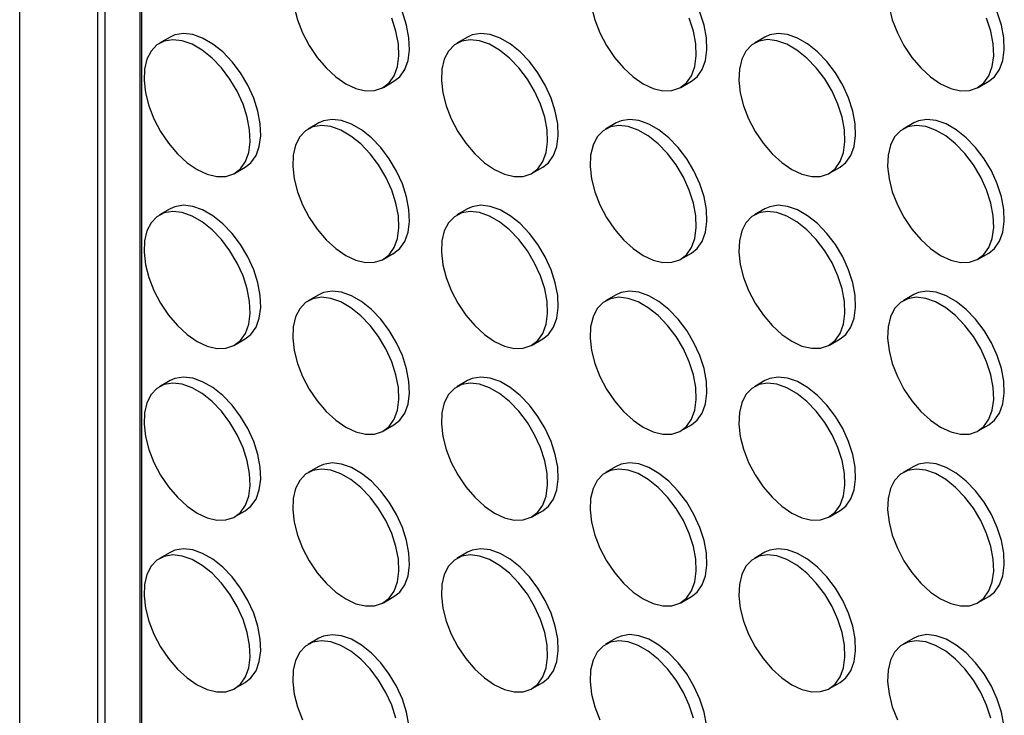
# Model space of a CAD drawing. Header units: millimetres. Extents: x 32 to 1365, y 32 to 1048.
# Tile 10 of 13: x 1074 to 1205, y 752 to 844. Entities that reach past the tile are written whole.
import ezdxf

# ---------------------------------------------------------------- set-up
doc = ezdxf.new("R2010")
doc.units = ezdxf.units.MM
doc.header["$LTSCALE"] = 5

msp = doc.modelspace()

# ---------------------------------------------------------------- linework, layer by layer
for p, q in [((1074.098, 466.256), (1074.098, 1021.177)), ((1084.487, 472.257), (1084.487, 990.193)), ((1085.418, 987.453), (1085.418, 472.794)), ((1090.114, 975.528), (1090.114, 475.506)), ((1090.362, 475.65), (1090.362, 973.413)), ((1094.13, 841.792), (1092.716, 840.976)), ((1133.728, 841.796), (1132.314, 840.98)), ((1173.326, 841.8), (1171.912, 840.983)), ((1122.514, 835.089), (1123.928, 835.905)), ((1162.112, 835.092), (1163.526, 835.909)), ((1201.71, 835.096), (1203.124, 835.912)), ((1113.929, 830.363), (1112.515, 829.546)), ((1153.527, 830.366), (1152.113, 829.55)), ((1193.125, 830.37), (1191.711, 829.554)), ((1102.715, 823.655), (1104.129, 824.471)), ((1142.313, 823.659), (1143.727, 824.475)), ((1181.911, 823.663), (1183.325, 824.479)), ((1094.13, 818.929), (1092.716, 818.113)), ((1133.728, 818.933), (1132.314, 818.117)), ((1173.326, 818.937), (1171.912, 818.12)), ((1122.514, 812.225), (1123.928, 813.042)), ((1162.112, 812.229), (1163.526, 813.045)), ((1201.71, 812.233), (1203.124, 813.049)), ((1113.929, 807.5), (1112.515, 806.683)), ((1153.527, 807.503), (1152.113, 806.687)), ((1193.125, 807.507), (1191.711, 806.691)), ((1102.715, 800.792), (1104.129, 801.608)), ((1142.313, 800.796), (1143.727, 801.612)), ((1181.911, 800.799), (1183.325, 801.616)), ((1094.13, 796.066), (1092.716, 795.25)), ((1133.728, 796.07), (1132.314, 795.253)), ((1173.326, 796.074), (1171.912, 795.257)), ((1122.514, 789.362), (1123.928, 790.179)), ((1162.112, 789.366), (1163.526, 790.182)), ((1201.71, 789.37), (1203.124, 790.186)), ((1113.929, 784.636), (1112.515, 783.82)), ((1153.527, 784.64), (1152.113, 783.824)), ((1193.125, 784.644), (1191.711, 783.827)), ((1102.715, 777.929), (1104.129, 778.745)), ((1142.313, 777.933), (1143.727, 778.749)), ((1181.911, 777.936), (1183.325, 778.753)), ((1094.13, 773.203), (1092.716, 772.387)), ((1133.728, 773.207), (1132.314, 772.39)), ((1173.326, 773.21), (1171.912, 772.394)), ((1122.514, 766.499), (1123.928, 767.315)), ((1162.112, 766.503), (1163.526, 767.319)), ((1201.71, 766.507), (1203.124, 767.323)), ((1113.929, 761.773), (1112.515, 760.957)), ((1153.527, 761.777), (1152.113, 760.961)), ((1193.125, 761.781), (1191.711, 760.964)), ((1102.715, 755.066), (1104.129, 755.882)), ((1142.313, 755.069), (1143.727, 755.886)), ((1181.911, 755.073), (1183.325, 755.889))]:
    msp.add_line(p, q)
at = {"flags": 128}
for points in [[(1123.928, 835.905), (1124.689, 836.504), (1125.361, 837.46), (1125.8, 838.673), (1125.992, 840.099), (1125.928, 841.687), (1125.611, 843.379), (1125.052, 845.113), (1124.273, 846.828), (1123.3, 848.461), (1122.169, 849.953), (1120.921, 851.25), (1119.601, 852.306), (1118.257, 853.082), (1116.937, 853.55), (1115.689, 853.694), (1114.558, 853.507), (1113.929, 853.226)], [(1163.526, 835.909), (1164.287, 836.508), (1164.959, 837.464), (1165.398, 838.677), (1165.59, 840.103), (1165.526, 841.691), (1165.209, 843.382), (1164.65, 845.117), (1163.871, 846.831), (1162.898, 848.464), (1161.767, 849.956), (1160.519, 851.254), (1159.199, 852.31), (1157.855, 853.086), (1156.535, 853.554), (1155.287, 853.697), (1154.156, 853.511), (1153.527, 853.23)], [(1203.124, 835.912), (1203.885, 836.511), (1204.557, 837.468), (1204.996, 838.681), (1205.188, 840.107), (1205.124, 841.694), (1204.807, 843.386), (1204.248, 845.12), (1203.469, 846.835), (1202.496, 848.468), (1201.365, 849.96), (1200.117, 851.257), (1198.797, 852.313), (1197.453, 853.089), (1196.133, 853.558), (1194.885, 853.701), (1193.754, 853.515), (1193.125, 853.233)], [(1110.643, 845.791), (1111.082, 844.07), (1111.755, 842.338), (1112.635, 840.656), (1113.692, 839.087), (1114.886, 837.686), (1116.176, 836.504), (1117.515, 835.584)], [(1150.241, 845.795), (1150.68, 844.074), (1151.353, 842.341), (1152.233, 840.66), (1153.29, 839.09), (1154.484, 837.689), (1155.774, 836.507), (1157.113, 835.587)], [(1189.839, 845.798), (1190.278, 844.078), (1190.951, 842.345), (1191.831, 840.664), (1192.888, 839.094), (1194.082, 837.693), (1195.372, 836.511), (1196.71, 835.591)], [(1117.515, 835.584), (1118.853, 834.959), (1120.143, 834.651), (1121.337, 834.673), (1122.394, 835.022), (1123.274, 835.687), (1123.947, 836.644), (1124.386, 837.857), (1124.578, 839.283), (1124.514, 840.871), (1124.197, 842.562), (1123.638, 844.297)], [(1157.113, 835.587), (1158.451, 834.962), (1159.741, 834.655), (1160.935, 834.677), (1161.992, 835.026), (1162.872, 835.691), (1163.545, 836.648), (1163.984, 837.861), (1164.176, 839.287), (1164.112, 840.874), (1163.795, 842.566), (1163.236, 844.3)], [(1196.71, 835.591), (1198.049, 834.966), (1199.339, 834.659), (1200.533, 834.68), (1201.59, 835.03), (1202.47, 835.695), (1203.143, 836.651), (1203.582, 837.864), (1203.774, 839.29), (1203.71, 840.878), (1203.393, 842.57), (1202.834, 844.304)], [(1104.129, 824.471), (1104.89, 825.07), (1105.562, 826.027), (1106.001, 827.24), (1106.193, 828.666), (1106.129, 830.254), (1105.812, 831.945), (1105.253, 833.68), (1104.474, 835.394), (1103.501, 837.027), (1102.37, 838.519), (1101.122, 839.817), (1099.802, 840.872), (1098.458, 841.648), (1097.138, 842.117), (1095.89, 842.26), (1094.759, 842.074), (1094.13, 841.792)], [(1143.727, 824.475), (1144.488, 825.074), (1145.16, 826.031), (1145.599, 827.244), (1145.791, 828.67), (1145.727, 830.257), (1145.41, 831.949), (1144.851, 833.683), (1144.072, 835.398), (1143.099, 837.031), (1141.968, 838.523), (1140.72, 839.82), (1139.4, 840.876), (1138.056, 841.652), (1136.736, 842.12), (1135.488, 842.264), (1134.357, 842.077), (1133.728, 841.796)], [(1183.325, 824.479), (1184.086, 825.078), (1184.758, 826.034), (1185.197, 827.247), (1185.389, 828.673), (1185.325, 830.261), (1185.008, 831.953), (1184.449, 833.687), (1183.67, 835.402), (1182.697, 837.035), (1181.566, 838.527), (1180.318, 839.824), (1178.998, 840.88), (1177.654, 841.656), (1176.334, 842.124), (1175.086, 842.268), (1173.955, 842.081), (1173.326, 841.8)], [(1097.716, 824.15), (1099.054, 823.525), (1100.344, 823.218), (1101.538, 823.239), (1102.595, 823.589), (1103.475, 824.254), (1104.148, 825.21), (1104.587, 826.424), (1104.779, 827.85), (1104.715, 829.437), (1104.398, 831.129), (1103.839, 832.863), (1103.059, 834.578), (1102.087, 836.211), (1100.956, 837.703), (1099.708, 839), (1098.388, 840.056), (1097.043, 840.832), (1095.723, 841.3), (1094.475, 841.444), (1093.344, 841.257), (1092.372, 840.748), (1091.592, 839.933), (1091.033, 838.844), (1090.716, 837.518), (1090.652, 836.004), (1090.844, 834.357), (1091.283, 832.637), (1091.956, 830.904), (1092.836, 829.223), (1093.893, 827.653), (1095.087, 826.252), (1096.377, 825.07), (1097.716, 824.15)], [(1137.314, 824.154), (1138.652, 823.529), (1139.942, 823.222), (1141.136, 823.243), (1142.193, 823.593), (1143.073, 824.258), (1143.746, 825.214), (1144.185, 826.427), (1144.377, 827.853), (1144.313, 829.441), (1143.996, 831.132), (1143.437, 832.867), (1142.657, 834.581), (1141.685, 836.214), (1140.554, 837.706), (1139.306, 839.004), (1137.986, 840.06), (1136.641, 840.836), (1135.321, 841.304), (1134.073, 841.447), (1132.942, 841.261), (1131.97, 840.751), (1131.19, 839.937), (1130.631, 838.847), (1130.314, 837.522), (1130.25, 836.008), (1130.442, 834.361), (1130.881, 832.64), (1131.554, 830.908), (1132.434, 829.227), (1133.491, 827.657), (1134.685, 826.256), (1135.975, 825.074), (1137.314, 824.154)], [(1176.911, 824.158), (1178.25, 823.533), (1179.54, 823.225), (1180.734, 823.247), (1181.791, 823.596), (1182.671, 824.261), (1183.344, 825.218), (1183.783, 826.431), (1183.975, 827.857), (1183.911, 829.445), (1183.594, 831.136), (1183.035, 832.871), (1182.255, 834.585), (1181.283, 836.218), (1180.152, 837.71), (1178.904, 839.008), (1177.584, 840.063), (1176.239, 840.839), (1174.919, 841.308), (1173.671, 841.451), (1172.54, 841.265), (1171.568, 840.755), (1170.788, 839.941), (1170.229, 838.851), (1169.912, 837.526), (1169.848, 836.012), (1170.04, 834.365), (1170.479, 832.644), (1171.152, 830.912), (1172.032, 829.23), (1173.089, 827.661), (1174.283, 826.26), (1175.573, 825.078), (1176.911, 824.158)], [(1117.515, 812.72), (1118.853, 812.095), (1120.143, 811.788), (1121.337, 811.81), (1122.394, 812.159), (1123.274, 812.824), (1123.947, 813.781), (1124.386, 814.994), (1124.578, 816.42), (1124.514, 818.007), (1124.197, 819.699), (1123.638, 821.433), (1122.858, 823.148), (1121.886, 824.781), (1120.755, 826.273), (1119.507, 827.57), (1118.187, 828.626), (1116.842, 829.402), (1115.522, 829.871), (1114.274, 830.014), (1113.143, 829.828), (1112.171, 829.318), (1111.391, 828.504), (1110.832, 827.414), (1110.515, 826.088), (1110.451, 824.575), (1110.643, 822.928), (1111.082, 821.207), (1111.755, 819.475), (1112.635, 817.793), (1113.692, 816.224), (1114.886, 814.822), (1116.176, 813.641), (1117.515, 812.72)], [(1123.928, 813.042), (1124.689, 813.641), (1125.361, 814.597), (1125.8, 815.81), (1125.992, 817.236), (1125.928, 818.824), (1125.611, 820.515), (1125.052, 822.25), (1124.273, 823.964), (1123.3, 825.597), (1122.169, 827.089), (1120.921, 828.387), (1119.601, 829.443), (1118.257, 830.219), (1116.937, 830.687), (1115.689, 830.83), (1114.558, 830.644), (1113.929, 830.363)], [(1157.113, 812.724), (1158.451, 812.099), (1159.741, 811.792), (1160.935, 811.813), (1161.992, 812.163), (1162.872, 812.828), (1163.545, 813.784), (1163.984, 814.998), (1164.176, 816.424), (1164.112, 818.011), (1163.795, 819.703), (1163.236, 821.437), (1162.456, 823.152), (1161.484, 824.785), (1160.353, 826.277), (1159.105, 827.574), (1157.785, 828.63), (1156.44, 829.406), (1155.12, 829.874), (1153.872, 830.018), (1152.741, 829.831), (1151.769, 829.322), (1150.989, 828.507), (1150.43, 827.418), (1150.113, 826.092), (1150.049, 824.578), (1150.241, 822.931), (1150.68, 821.211), (1151.353, 819.478), (1152.233, 817.797), (1153.29, 816.227), (1154.484, 814.826), (1155.774, 813.644), (1157.113, 812.724)], [(1163.526, 813.045), (1164.287, 813.644), (1164.959, 814.601), (1165.398, 815.814), (1165.59, 817.24), (1165.526, 818.828), (1165.209, 820.519), (1164.65, 822.254), (1163.871, 823.968), (1162.898, 825.601), (1161.767, 827.093), (1160.519, 828.391), (1159.199, 829.446), (1157.855, 830.222), (1156.535, 830.691), (1155.287, 830.834), (1154.156, 830.648), (1153.527, 830.366)], [(1196.71, 812.728), (1198.049, 812.103), (1199.339, 811.796), (1200.533, 811.817), (1201.59, 812.167), (1202.47, 812.832), (1203.143, 813.788), (1203.582, 815.001), (1203.774, 816.427), (1203.71, 818.015), (1203.393, 819.706), (1202.834, 821.441), (1202.054, 823.155), (1201.082, 824.788), (1199.951, 826.28), (1198.703, 827.578), (1197.383, 828.634), (1196.038, 829.41), (1194.718, 829.878), (1193.47, 830.021), (1192.339, 829.835), (1191.367, 829.325), (1190.587, 828.511), (1190.028, 827.421), (1189.711, 826.096), (1189.647, 824.582), (1189.839, 822.935), (1190.278, 821.214), (1190.951, 819.482), (1191.831, 817.801), (1192.888, 816.231), (1194.082, 814.83), (1195.372, 813.648), (1196.71, 812.728)], [(1203.124, 813.049), (1203.885, 813.648), (1204.557, 814.605), (1204.996, 815.818), (1205.188, 817.244), (1205.124, 818.831), (1204.807, 820.523), (1204.248, 822.257), (1203.469, 823.972), (1202.496, 825.605), (1201.365, 827.097), (1200.117, 828.394), (1198.797, 829.45), (1197.453, 830.226), (1196.133, 830.694), (1194.885, 830.838), (1193.754, 830.651), (1193.125, 830.37)], [(1104.129, 801.608), (1104.89, 802.207), (1105.562, 803.164), (1106.001, 804.377), (1106.193, 805.803), (1106.129, 807.39), (1105.812, 809.082), (1105.253, 810.816), (1104.474, 812.531), (1103.501, 814.164), (1102.37, 815.656), (1101.122, 816.953), (1099.802, 818.009), (1098.458, 818.785), (1097.138, 819.254), (1095.89, 819.397), (1094.759, 819.211), (1094.13, 818.929)], [(1143.727, 801.612), (1144.488, 802.211), (1145.16, 803.167), (1145.599, 804.381), (1145.791, 805.807), (1145.727, 807.394), (1145.41, 809.086), (1144.851, 810.82), (1144.072, 812.535), (1143.099, 814.168), (1141.968, 815.66), (1140.72, 816.957), (1139.4, 818.013), (1138.056, 818.789), (1136.736, 819.257), (1135.488, 819.401), (1134.357, 819.214), (1133.728, 818.933)], [(1183.325, 801.616), (1184.086, 802.215), (1184.758, 803.171), (1185.197, 804.384), (1185.389, 805.81), (1185.325, 807.398), (1185.008, 809.089), (1184.449, 810.824), (1183.67, 812.538), (1182.697, 814.171), (1181.566, 815.663), (1180.318, 816.961), (1178.998, 818.017), (1177.654, 818.793), (1176.334, 819.261), (1175.086, 819.404), (1173.955, 819.218), (1173.326, 818.937)], [(1097.716, 801.287), (1099.054, 800.662), (1100.344, 800.355), (1101.538, 800.376), (1102.595, 800.726), (1103.475, 801.391), (1104.148, 802.347), (1104.587, 803.56), (1104.779, 804.986), (1104.715, 806.574), (1104.398, 808.266), (1103.839, 810), (1103.059, 811.715), (1102.087, 813.348), (1100.956, 814.84), (1099.708, 816.137), (1098.388, 817.193), (1097.043, 817.969), (1095.723, 818.437), (1094.475, 818.581), (1093.344, 818.394), (1092.372, 817.885), (1091.592, 817.07), (1091.033, 815.981), (1090.716, 814.655), (1090.652, 813.141), (1090.844, 811.494), (1091.283, 809.774), (1091.956, 808.041), (1092.836, 806.36), (1093.893, 804.79), (1095.087, 803.389), (1096.377, 802.207), (1097.716, 801.287)], [(1137.314, 801.291), (1138.652, 800.666), (1139.942, 800.359), (1141.136, 800.38), (1142.193, 800.73), (1143.073, 801.395), (1143.746, 802.351), (1144.185, 803.564), (1144.377, 804.99), (1144.313, 806.578), (1143.996, 808.269), (1143.437, 810.004), (1142.657, 811.718), (1141.685, 813.351), (1140.554, 814.843), (1139.306, 816.141), (1137.986, 817.197), (1136.641, 817.973), (1135.321, 818.441), (1134.073, 818.584), (1132.942, 818.398), (1131.97, 817.888), (1131.19, 817.074), (1130.631, 815.984), (1130.314, 814.659), (1130.25, 813.145), (1130.442, 811.498), (1130.881, 809.777), (1131.554, 808.045), (1132.434, 806.363), (1133.491, 804.794), (1134.685, 803.393), (1135.975, 802.211), (1137.314, 801.291)], [(1176.911, 801.294), (1178.25, 800.669), (1179.54, 800.362), (1180.734, 800.384), (1181.791, 800.733), (1182.671, 801.398), (1183.344, 802.355), (1183.783, 803.568), (1183.975, 804.994), (1183.911, 806.581), (1183.594, 808.273), (1183.035, 810.007), (1182.255, 811.722), (1181.283, 813.355), (1180.152, 814.847), (1178.904, 816.144), (1177.584, 817.2), (1176.239, 817.976), (1174.919, 818.445), (1173.671, 818.588), (1172.54, 818.402), (1171.568, 817.892), (1170.788, 817.078), (1170.229, 815.988), (1169.912, 814.662), (1169.848, 813.149), (1170.04, 811.502), (1170.479, 809.781), (1171.152, 808.049), (1172.032, 806.367), (1173.089, 804.798), (1174.283, 803.397), (1175.573, 802.215), (1176.911, 801.294)], [(1123.928, 790.179), (1124.689, 790.778), (1125.361, 791.734), (1125.8, 792.947), (1125.992, 794.373), (1125.928, 795.961), (1125.611, 797.652), (1125.052, 799.387), (1124.273, 801.101), (1123.3, 802.734), (1122.169, 804.226), (1120.921, 805.524), (1119.601, 806.58), (1118.257, 807.356), (1116.937, 807.824), (1115.689, 807.967), (1114.558, 807.781), (1113.929, 807.5)], [(1163.526, 790.182), (1164.287, 790.781), (1164.959, 791.738), (1165.398, 792.951), (1165.59, 794.377), (1165.526, 795.964), (1165.209, 797.656), (1164.65, 799.39), (1163.871, 801.105), (1162.898, 802.738), (1161.767, 804.23), (1160.519, 805.527), (1159.199, 806.583), (1157.855, 807.359), (1156.535, 807.828), (1155.287, 807.971), (1154.156, 807.785), (1153.527, 807.503)], [(1203.124, 790.186), (1203.885, 790.785), (1204.557, 791.741), (1204.996, 792.955), (1205.188, 794.381), (1205.124, 795.968), (1204.807, 797.66), (1204.248, 799.394), (1203.469, 801.109), (1202.496, 802.742), (1201.365, 804.234), (1200.117, 805.531), (1198.797, 806.587), (1197.453, 807.363), (1196.133, 807.831), (1194.885, 807.975), (1193.754, 807.788), (1193.125, 807.507)], [(1117.515, 789.857), (1118.853, 789.232), (1120.143, 788.925), (1121.337, 788.947), (1122.394, 789.296), (1123.274, 789.961), (1123.947, 790.918), (1124.386, 792.131), (1124.578, 793.557), (1124.514, 795.144), (1124.197, 796.836), (1123.638, 798.57), (1122.858, 800.285), (1121.886, 801.918), (1120.755, 803.41), (1119.507, 804.707), (1118.187, 805.763), (1116.842, 806.539), (1115.522, 807.007), (1114.274, 807.151), (1113.143, 806.965), (1112.171, 806.455), (1111.391, 805.641), (1110.832, 804.551), (1110.515, 803.225), (1110.451, 801.712), (1110.643, 800.065), (1111.082, 798.344), (1111.755, 796.611), (1112.635, 794.93), (1113.692, 793.36), (1114.886, 791.959), (1116.176, 790.777), (1117.515, 789.857)], [(1157.113, 789.861), (1158.451, 789.236), (1159.741, 788.929), (1160.935, 788.95), (1161.992, 789.3), (1162.872, 789.965), (1163.545, 790.921), (1163.984, 792.134), (1164.176, 793.56), (1164.112, 795.148), (1163.795, 796.84), (1163.236, 798.574), (1162.456, 800.289), (1161.484, 801.922), (1160.353, 803.414), (1159.105, 804.711), (1157.785, 805.767), (1156.44, 806.543), (1155.12, 807.011), (1153.872, 807.155), (1152.741, 806.968), (1151.769, 806.459), (1150.989, 805.644), (1150.43, 804.555), (1150.113, 803.229), (1150.049, 801.715), (1150.241, 800.068), (1150.68, 798.348), (1151.353, 796.615), (1152.233, 794.934), (1153.29, 793.364), (1154.484, 791.963), (1155.774, 790.781), (1157.113, 789.861)], [(1196.71, 789.865), (1198.049, 789.24), (1199.339, 788.933), (1200.533, 788.954), (1201.59, 789.304), (1202.47, 789.969), (1203.143, 790.925), (1203.582, 792.138), (1203.774, 793.564), (1203.71, 795.152), (1203.393, 796.843), (1202.834, 798.578), (1202.054, 800.292), (1201.082, 801.925), (1199.951, 803.417), (1198.703, 804.715), (1197.383, 805.771), (1196.038, 806.547), (1194.718, 807.015), (1193.47, 807.158), (1192.339, 806.972), (1191.367, 806.462), (1190.587, 805.648), (1190.028, 804.558), (1189.711, 803.233), (1189.647, 801.719), (1189.839, 800.072), (1190.278, 798.351), (1190.951, 796.619), (1191.831, 794.937), (1192.888, 793.368), (1194.082, 791.967), (1195.372, 790.785), (1196.71, 789.865)], [(1097.716, 778.424), (1099.054, 777.799), (1100.344, 777.492), (1101.538, 777.513), (1102.595, 777.863), (1103.475, 778.528), (1104.148, 779.484), (1104.587, 780.697), (1104.779, 782.123), (1104.715, 783.711), (1104.398, 785.402), (1103.839, 787.137), (1103.059, 788.851), (1102.087, 790.484), (1100.956, 791.976), (1099.708, 793.274), (1098.388, 794.33), (1097.043, 795.106), (1095.723, 795.574), (1094.475, 795.717), (1093.344, 795.531), (1092.372, 795.021), (1091.592, 794.207), (1091.033, 793.117), (1090.716, 791.792), (1090.652, 790.278), (1090.844, 788.631), (1091.283, 786.91), (1091.956, 785.178), (1092.836, 783.497), (1093.893, 781.927), (1095.087, 780.526), (1096.377, 779.344), (1097.716, 778.424)], [(1104.129, 778.745), (1104.89, 779.344), (1105.562, 780.301), (1106.001, 781.514), (1106.193, 782.94), (1106.129, 784.527), (1105.812, 786.219), (1105.253, 787.953), (1104.474, 789.668), (1103.501, 791.301), (1102.37, 792.793), (1101.122, 794.09), (1099.802, 795.146), (1098.458, 795.922), (1097.138, 796.39), (1095.89, 796.534), (1094.759, 796.347), (1094.13, 796.066)], [(1137.314, 778.428), (1138.652, 777.803), (1139.942, 777.495), (1141.136, 777.517), (1142.193, 777.866), (1143.073, 778.531), (1143.746, 779.488), (1144.185, 780.701), (1144.377, 782.127), (1144.313, 783.715), (1143.996, 785.406), (1143.437, 787.141), (1142.657, 788.855), (1141.685, 790.488), (1140.554, 791.98), (1139.306, 793.278), (1137.986, 794.333), (1136.641, 795.109), (1135.321, 795.578), (1134.073, 795.721), (1132.942, 795.535), (1131.97, 795.025), (1131.19, 794.211), (1130.631, 793.121), (1130.314, 791.796), (1130.25, 790.282), (1130.442, 788.635), (1130.881, 786.914), (1131.554, 785.182), (1132.434, 783.5), (1133.491, 781.931), (1134.685, 780.53), (1135.975, 779.348), (1137.314, 778.428)], [(1143.727, 778.749), (1144.488, 779.348), (1145.16, 780.304), (1145.599, 781.517), (1145.791, 782.943), (1145.727, 784.531), (1145.41, 786.223), (1144.851, 787.957), (1144.072, 789.672), (1143.099, 791.305), (1141.968, 792.797), (1140.72, 794.094), (1139.4, 795.15), (1138.056, 795.926), (1136.736, 796.394), (1135.488, 796.538), (1134.357, 796.351), (1133.728, 796.07)], [(1176.911, 778.431), (1178.25, 777.806), (1179.54, 777.499), (1180.734, 777.521), (1181.791, 777.87), (1182.671, 778.535), (1183.344, 779.492), (1183.783, 780.705), (1183.975, 782.131), (1183.911, 783.718), (1183.594, 785.41), (1183.035, 787.144), (1182.255, 788.859), (1181.283, 790.492), (1180.152, 791.984), (1178.904, 793.281), (1177.584, 794.337), (1176.239, 795.113), (1174.919, 795.581), (1173.671, 795.725), (1172.54, 795.539), (1171.568, 795.029), (1170.788, 794.215), (1170.229, 793.125), (1169.912, 791.799), (1169.848, 790.286), (1170.04, 788.639), (1170.479, 786.918), (1171.152, 785.185), (1172.032, 783.504), (1173.089, 781.934), (1174.283, 780.533), (1175.573, 779.351), (1176.911, 778.431)], [(1183.325, 778.753), (1184.086, 779.352), (1184.758, 780.308), (1185.197, 781.521), (1185.389, 782.947), (1185.325, 784.535), (1185.008, 786.226), (1184.449, 787.961), (1183.67, 789.675), (1182.697, 791.308), (1181.566, 792.8), (1180.318, 794.098), (1178.998, 795.154), (1177.654, 795.93), (1176.334, 796.398), (1175.086, 796.541), (1173.955, 796.355), (1173.326, 796.074)], [(1117.515, 766.994), (1118.853, 766.369), (1120.143, 766.062), (1121.337, 766.083), (1122.394, 766.433), (1123.274, 767.098), (1123.947, 768.054), (1124.386, 769.268), (1124.578, 770.694), (1124.514, 772.281), (1124.197, 773.973), (1123.638, 775.707), (1122.858, 777.422), (1121.886, 779.055), (1120.755, 780.547), (1119.507, 781.844), (1118.187, 782.9), (1116.842, 783.676), (1115.522, 784.144), (1114.274, 784.288), (1113.143, 784.101), (1112.171, 783.592), (1111.391, 782.777), (1110.832, 781.688), (1110.515, 780.362), (1110.451, 778.848), (1110.643, 777.201), (1111.082, 775.481), (1111.755, 773.748), (1112.635, 772.067), (1113.692, 770.497), (1114.886, 769.096), (1116.176, 767.914), (1117.515, 766.994)], [(1123.928, 767.315), (1124.689, 767.914), (1125.361, 768.871), (1125.8, 770.084), (1125.992, 771.51), (1125.928, 773.098), (1125.611, 774.789), (1125.052, 776.524), (1124.273, 778.238), (1123.3, 779.871), (1122.169, 781.363), (1120.921, 782.661), (1119.601, 783.716), (1118.257, 784.492), (1116.937, 784.961), (1115.689, 785.104), (1114.558, 784.918), (1113.929, 784.636)], [(1157.113, 766.998), (1158.451, 766.373), (1159.741, 766.066), (1160.935, 766.087), (1161.992, 766.437), (1162.872, 767.102), (1163.545, 768.058), (1163.984, 769.271), (1164.176, 770.697), (1164.112, 772.285), (1163.795, 773.976), (1163.236, 775.711), (1162.456, 777.425), (1161.484, 779.058), (1160.353, 780.55), (1159.105, 781.848), (1157.785, 782.904), (1156.44, 783.68), (1155.12, 784.148), (1153.872, 784.291), (1152.741, 784.105), (1151.769, 783.595), (1150.989, 782.781), (1150.43, 781.691), (1150.113, 780.366), (1150.049, 778.852), (1150.241, 777.205), (1150.68, 775.484), (1151.353, 773.752), (1152.233, 772.071), (1153.29, 770.501), (1154.484, 769.1), (1155.774, 767.918), (1157.113, 766.998)], [(1163.526, 767.319), (1164.287, 767.918), (1164.959, 768.875), (1165.398, 770.088), (1165.59, 771.514), (1165.526, 773.101), (1165.209, 774.793), (1164.65, 776.527), (1163.871, 778.242), (1162.898, 779.875), (1161.767, 781.367), (1160.519, 782.664), (1159.199, 783.72), (1157.855, 784.496), (1156.535, 784.964), (1155.287, 785.108), (1154.156, 784.921), (1153.527, 784.64)], [(1196.71, 767.002), (1198.049, 766.377), (1199.339, 766.069), (1200.533, 766.091), (1201.59, 766.44), (1202.47, 767.105), (1203.143, 768.062), (1203.582, 769.275), (1203.774, 770.701), (1203.71, 772.289), (1203.393, 773.98), (1202.834, 775.715), (1202.054, 777.429), (1201.082, 779.062), (1199.951, 780.554), (1198.703, 781.852), (1197.383, 782.907), (1196.038, 783.683), (1194.718, 784.152), (1193.47, 784.295), (1192.339, 784.109), (1191.367, 783.599), (1190.587, 782.785), (1190.028, 781.695), (1189.711, 780.37), (1189.647, 778.856), (1189.839, 777.209), (1190.278, 775.488), (1190.951, 773.756), (1191.831, 772.074), (1192.888, 770.505), (1194.082, 769.104), (1195.372, 767.922), (1196.71, 767.002)], [(1203.124, 767.323), (1203.885, 767.922), (1204.557, 768.878), (1204.996, 770.091), (1205.188, 771.517), (1205.124, 773.105), (1204.807, 774.797), (1204.248, 776.531), (1203.469, 778.246), (1202.496, 779.879), (1201.365, 781.371), (1200.117, 782.668), (1198.797, 783.724), (1197.453, 784.5), (1196.133, 784.968), (1194.885, 785.112), (1193.754, 784.925), (1193.125, 784.644)], [(1104.129, 755.882), (1104.89, 756.481), (1105.562, 757.437), (1106.001, 758.651), (1106.193, 760.077), (1106.129, 761.664), (1105.812, 763.356), (1105.253, 765.09), (1104.474, 766.805), (1103.501, 768.438), (1102.37, 769.93), (1101.122, 771.227), (1099.802, 772.283), (1098.458, 773.059), (1097.138, 773.527), (1095.89, 773.671), (1094.759, 773.484), (1094.13, 773.203)], [(1143.727, 755.886), (1144.488, 756.485), (1145.16, 757.441), (1145.599, 758.654), (1145.791, 760.08), (1145.727, 761.668), (1145.41, 763.359), (1144.851, 765.094), (1144.072, 766.808), (1143.099, 768.441), (1141.968, 769.933), (1140.72, 771.231), (1139.4, 772.287), (1138.056, 773.063), (1136.736, 773.531), (1135.488, 773.674), (1134.357, 773.488), (1133.728, 773.207)], [(1183.325, 755.889), (1184.086, 756.488), (1184.758, 757.445), (1185.197, 758.658), (1185.389, 760.084), (1185.325, 761.672), (1185.008, 763.363), (1184.449, 765.098), (1183.67, 766.812), (1182.697, 768.445), (1181.566, 769.937), (1180.318, 771.235), (1178.998, 772.29), (1177.654, 773.066), (1176.334, 773.535), (1175.086, 773.678), (1173.955, 773.492), (1173.326, 773.21)], [(1097.716, 755.561), (1099.054, 754.936), (1100.344, 754.629), (1101.538, 754.65), (1102.595, 755), (1103.475, 755.665), (1104.148, 756.621), (1104.587, 757.834), (1104.779, 759.26), (1104.715, 760.848), (1104.398, 762.539), (1103.839, 764.274), (1103.059, 765.988), (1102.087, 767.621), (1100.956, 769.113), (1099.708, 770.411), (1098.388, 771.467), (1097.043, 772.243), (1095.723, 772.711), (1094.475, 772.854), (1093.344, 772.668), (1092.372, 772.158), (1091.592, 771.344), (1091.033, 770.254), (1090.716, 768.929), (1090.652, 767.415), (1090.844, 765.768), (1091.283, 764.047), (1091.956, 762.315), (1092.836, 760.633), (1093.893, 759.064), (1095.087, 757.663), (1096.377, 756.481), (1097.716, 755.561)], [(1137.314, 755.564), (1138.652, 754.939), (1139.942, 754.632), (1141.136, 754.654), (1142.193, 755.003), (1143.073, 755.668), (1143.746, 756.625), (1144.185, 757.838), (1144.377, 759.264), (1144.313, 760.851), (1143.996, 762.543), (1143.437, 764.277), (1142.657, 765.992), (1141.685, 767.625), (1140.554, 769.117), (1139.306, 770.414), (1137.986, 771.47), (1136.641, 772.246), (1135.321, 772.715), (1134.073, 772.858), (1132.942, 772.672), (1131.97, 772.162), (1131.19, 771.348), (1130.631, 770.258), (1130.314, 768.932), (1130.25, 767.419), (1130.442, 765.772), (1130.881, 764.051), (1131.554, 762.319), (1132.434, 760.637), (1133.491, 759.068), (1134.685, 757.667), (1135.975, 756.485), (1137.314, 755.564)], [(1176.911, 755.568), (1178.25, 754.943), (1179.54, 754.636), (1180.734, 754.657), (1181.791, 755.007), (1182.671, 755.672), (1183.344, 756.628), (1183.783, 757.842), (1183.975, 759.268), (1183.911, 760.855), (1183.594, 762.547), (1183.035, 764.281), (1182.255, 765.996), (1181.283, 767.629), (1180.152, 769.121), (1178.904, 770.418), (1177.584, 771.474), (1176.239, 772.25), (1174.919, 772.718), (1173.671, 772.862), (1172.54, 772.675), (1171.568, 772.166), (1170.788, 771.351), (1170.229, 770.262), (1169.912, 768.936), (1169.848, 767.422), (1170.04, 765.775), (1170.479, 764.055), (1171.152, 762.322), (1172.032, 760.641), (1173.089, 759.071), (1174.283, 757.67), (1175.573, 756.488), (1176.911, 755.568)], [(1123.928, 744.452), (1124.689, 745.051), (1125.361, 746.008), (1125.8, 747.221), (1125.992, 748.647), (1125.928, 750.234), (1125.611, 751.926), (1125.052, 753.66), (1124.273, 755.375), (1123.3, 757.008), (1122.169, 758.5), (1120.921, 759.797), (1119.601, 760.853), (1118.257, 761.629), (1116.937, 762.098), (1115.689, 762.241), (1114.558, 762.055), (1113.929, 761.773)], [(1163.526, 744.456), (1164.287, 745.055), (1164.959, 746.011), (1165.398, 747.225), (1165.59, 748.651), (1165.526, 750.238), (1165.209, 751.93), (1164.65, 753.664), (1163.871, 755.379), (1162.898, 757.012), (1161.767, 758.504), (1160.519, 759.801), (1159.199, 760.857), (1157.855, 761.633), (1156.535, 762.101), (1155.287, 762.245), (1154.156, 762.058), (1153.527, 761.777)], [(1203.124, 744.46), (1203.885, 745.059), (1204.557, 746.015), (1204.996, 747.228), (1205.188, 748.654), (1205.124, 750.242), (1204.807, 751.933), (1204.248, 753.668), (1203.469, 755.382), (1202.496, 757.015), (1201.365, 758.507), (1200.117, 759.805), (1198.797, 760.861), (1197.453, 761.637), (1196.133, 762.105), (1194.885, 762.248), (1193.754, 762.062), (1193.125, 761.781)], [(1124.197, 751.11), (1123.638, 752.844), (1122.858, 754.559), (1121.886, 756.192), (1120.755, 757.684), (1119.507, 758.981), (1118.187, 760.037), (1116.842, 760.813), (1115.522, 761.281), (1114.274, 761.425), (1113.143, 761.238), (1112.171, 760.729), (1111.391, 759.914), (1110.832, 758.825), (1110.515, 757.499), (1110.451, 755.985), (1110.643, 754.338), (1111.082, 752.618), (1111.755, 750.885)], [(1163.795, 751.113), (1163.236, 752.848), (1162.456, 754.562), (1161.484, 756.195), (1160.353, 757.687), (1159.105, 758.985), (1157.785, 760.041), (1156.44, 760.817), (1155.12, 761.285), (1153.872, 761.428), (1152.741, 761.242), (1151.769, 760.732), (1150.989, 759.918), (1150.43, 758.828), (1150.113, 757.503), (1150.049, 755.989), (1150.241, 754.342), (1150.68, 752.621), (1151.353, 750.889)], [(1203.393, 751.117), (1202.834, 752.851), (1202.054, 754.566), (1201.082, 756.199), (1199.951, 757.691), (1198.703, 758.988), (1197.383, 760.044), (1196.038, 760.82), (1194.718, 761.289), (1193.47, 761.432), (1192.339, 761.246), (1191.367, 760.736), (1190.587, 759.922), (1190.028, 758.832), (1189.711, 757.506), (1189.647, 755.993), (1189.839, 754.346), (1190.278, 752.625), (1190.951, 750.893)]]:
    msp.add_lwpolyline(points, dxfattribs=at)

doc.saveas('drawing.dxf')
